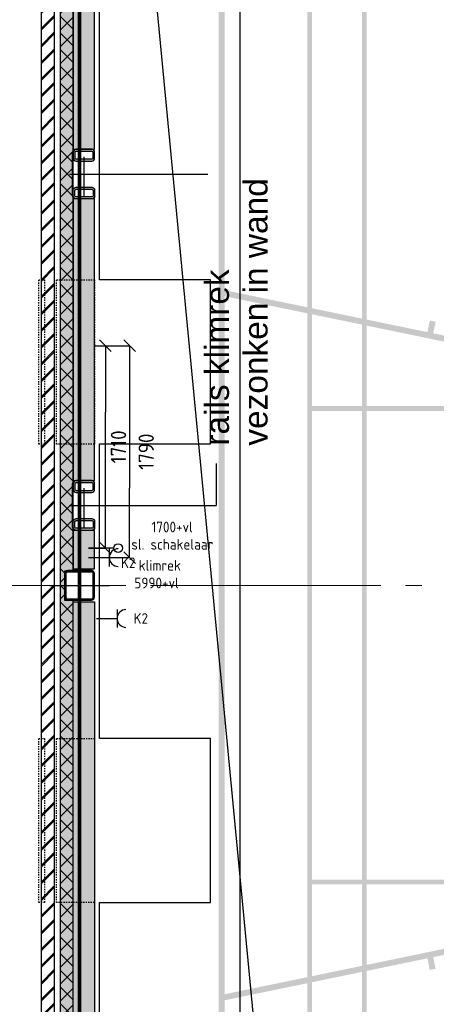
# Model space of a CAD drawing. Header units: millimetres. Extents: x -38031 to 123247, y -16330 to 129979.
# Tile 59 of 235: x -31606 to -28086, y 47416 to 55735. Entities that reach past the tile are written whole.
import ezdxf
from ezdxf.enums import TextEntityAlignment as Align

# ---------------------------------------------------------------- set-up
doc = ezdxf.new("R2010")
doc.units = ezdxf.units.MM
doc.header["$LTSCALE"] = 50
for name, pattern in [('HIDDEN', [9.525, 6.35, -3.175]), ('HIDDEN2', [4.7625, 3.175, -1.5875]), ('STYLE_01', [0.41664, 0.20828, -0.20836]), ('STYLE_11', [5, 3.888855, -0.416718, 0.277786, -0.416641])]:
    doc.linetypes.add(name, pattern=pattern)
for name, color, linetype in [('AL$1A---_ALGEMEEN', 8, 'Continuous'), ('AM$1A---_ARCERING', 8, 'Continuous'), ('AT$1A---_TEKST100', 8, 'Continuous'), ('BOUWKUNDIG', 8, 'Continuous'), ('brandscheiding', 5, 'HIDDEN'), ('EL6121--', 3, 'Continuous'), ('EL6222--', 3, 'Continuous'), ('EL6441--', 3, 'Continuous'), ('lengte voedingskabels', 3, 'Continuous')]:
    doc.layers.add(name, color=color, linetype=linetype)
doc.layers.add('stramien', color=1, linetype='STYLE_11', lineweight=15)
doc.styles.add('Arial', font='ARIAL.TTF')
doc.styles.add('BURO-018', font='iso.shx', dxfattribs={"height": 90})
doc.styles.get("Standard").update_dxf_attribs({"font": 'iso.shx'})
doc.dimstyles.new('STABICAD', dxfattribs={"dimscale": 100, "dimtxt": 1.3, "dimasz": 1, "dimexe": 0, "dimexo": 0, "dimgap": 1.5, "dimtad": 0, "dimdec": 0, "dimrnd": 10, "dimzin": 0, "dimdsep": 46, "dimtxsty": 'Standard', "dimblk1": 'OBLIQUE', "dimblk2": 'OBLIQUE', "dimsah": 1, "dimcen": -3, "dimclrd": 1, "dimclre": 1, "dimclrt": 1, "dimadec": 0, "dimazin": 0, "dimtfac": 1, "dimtdec": 0, "dimtofl": 0, "dimtmove": 2, "dimatfit": 3, "dimfxl": 0, "dimtvp": 1.055556, "dimtolj": 1, "dimtzin": 0, "dimarcsym": 0})
pattern_1 = [(45, (-987936.49, -175784.82), (70.710678, -70.710678), []), (45, (-987929.42, -175791.89), (70.710678, -70.710678), [])]

# ---------------------------------------------------------------- blocks, each defined once
blk = doc.blocks.new('111304')
at = {"color": 0, "linetype": 'Continuous'}
for p, q in [((-1.5, 4.5), (1.5, 4.5)), ((0, 1), (0, 4.5))]:
    blk.add_line(p, q, dxfattribs=at)
blk.add_arc((0, 6), 1.5, 180, 0, dxfattribs=at)
at = {"color": 0, "linetype": 'Continuous', "style": 'BURO-018'}
for tag, p in [('E_GKAST', (0, 11.5)), ('E_GROEP', (0, 8.5)), ('E_SGROEP', (4.5, 8.5))]:
    blk.add_attdef(tag, text='', height=1.8, dxfattribs=at).set_placement(p, align=Align.MIDDLE)
at = {"color": 0, "linetype": 'Continuous', "style": 'BURO-018', "flags": 1}
for tag, p in [('E_VERMCODE', (13, 8.5)), ('E_MATCODE', (0, 0))]:
    blk.add_attdef(tag, text='', height=1.8, dxfattribs=at).set_placement(p, align=Align.MIDDLE)
blk = doc.blocks.new('_Oblique')
at = {"color": 0, "linetype": 'ByBlock', "lineweight": -2}
blk.add_line((-0.5, -0.5), (0.5, 0.5), dxfattribs=at)
blk = doc.blocks.new('*D84')
at = {"layer": 'EL6222--', "color": 1, "lineweight": -2}
for p, q in [((-30973.8, 52979.9), (-30882, 52979.9)), ((-30882, 52979.9), (-30882, 52419.3)), ((-30882, 51269.9), (-30882, 51831.5)), ((-31023.8, 51269.9), (-30882, 51269.9))]:
    blk.add_line(p, q, dxfattribs=at)
at = {"layer": 'EL6222--', "color": 1, "lineweight": -2, "xscale": 100, "yscale": 100, "zscale": 100}
for p, rotation in [((-30882, 52979.9), 90), ((-30882, 51269.9), 270)]:
    blk.add_blockref('_Oblique', p, dxfattribs=dict(at, rotation=rotation))
at = {"layer": 'EL6222--', "color": 1, "insert": (-30770.9, 52125.4), "char_height": 130, "attachment_point": 5, "rotation": 90}
blk.add_mtext('\\A1;1710', dxfattribs=at)
blk = doc.blocks.new('*D85')
at = {"layer": 'EL6222--', "color": 1, "lineweight": -2}
for p, q in [((-30973.8, 52979.9), (-30677.3, 52979.9)), ((-30677.3, 52979.9), (-30677.3, 52392.7)), ((-30677.3, 51189.9), (-30677.3, 51777)), ((-31023.8, 51189.9), (-30677.3, 51189.9))]:
    blk.add_line(p, q, dxfattribs=at)
at = {"layer": 'EL6222--', "color": 1, "lineweight": -2, "xscale": 100, "yscale": 100, "zscale": 100}
for p, rotation in [((-30677.3, 52979.9), 90), ((-30677.3, 51189.9), 270)]:
    blk.add_blockref('_Oblique', p, dxfattribs=dict(at, rotation=rotation))
at = {"layer": 'EL6222--', "color": 1, "insert": (-30537, 52084.9), "char_height": 130, "attachment_point": 5, "rotation": 90}
blk.add_mtext('\\A1;1790', dxfattribs=at)
blk = doc.blocks.new('E00139')
at = {"color": 0, "linetype": 'Continuous'}
blk.add_line((0, 5.25), (0, 1), dxfattribs=at)
blk.add_circle((0, 6), 0.75, dxfattribs=at)
at = {"color": 7, "style": 'BURO-018'}
for tag, p in [('E_COMMENT1', (0, 12)), ('E_DCOM1', (0, 9))]:
    blk.add_attdef(tag, text='', height=1.8, dxfattribs=at).set_placement(p, align=Align.MIDDLE)
at = {"color": 0, "style": 'BURO-018'}
blk.add_attdef('E_TEXT1', text='', height=1.8, dxfattribs=at).set_placement((2.5, 6), align=Align.MIDDLE)
at = {"color": 0, "linetype": 'Continuous', "style": 'BURO-018', "flags": 1}
blk.add_attdef('E_MATCODE', text='', height=1.8, dxfattribs=at).set_placement((0, 0), align=Align.MIDDLE)
blk = doc.blocks.new('Group-17')
at = {"layer": 'AM$1A---_ARCERING', "linetype": 'Continuous', "lineweight": 0}
h = blk.add_hatch(color=256, dxfattribs=at)
h.paths.add_polyline_path([(-73261, 14824.5), (-86286, 14824.5), (-86286, 28924.5), (-73261, 28924.5), (-73261, 29074.5), (-73211, 29074.5), (-73211, 28924.5), (-60186, 28924.5), (-60186, 14824.5), (-73211, 14824.5), (-73211, 14674.5), (-73261, 14674.5)])
h.paths.add_polyline_path([(-73261, 20074.7), (-73261, 23674.3), (-73261, 28874.5), (-86236, 28874.5), (-86236, 28124.5), (-86236, 15624.5), (-86236, 14874.5), (-73261, 14874.5)])
h.paths.add_polyline_path([(-60236, 14874.5), (-60236, 28874.5), (-73211, 28874.5), (-73211, 14874.5)])
h = blk.add_hatch(color=256, dxfattribs=at)
h.paths.add_polyline_path([(-85536, 28574.5), (-79436, 28574.5), (-79436, 15174.5), (-85536, 15174.5)])
h.paths.add_polyline_path([(-85076, 15934.5), (-85496, 15934.5), (-85496, 15214.5), (-85076, 15214.5)])
h.paths.add_polyline_path([(-85036, 15214.5), (-82506, 15214.5), (-82506, 15934.5), (-85036, 15934.5)])
h.paths.add_polyline_path([(-79936, 15934.5), (-82466, 15934.5), (-82466, 15214.5), (-79936, 15214.5)])
h.paths.add_polyline_path([(-79896, 15214.5), (-79476, 15214.5), (-79476, 15934.5), (-79896, 15934.5)])
h.paths.add_polyline_path([(-79476, 15974.5), (-79476, 19854.5), (-79896, 19854.5), (-79896, 15974.5)])
h.paths.add_polyline_path([(-79936, 15974.5), (-79936, 19854.5), (-82466, 19854.5), (-82466, 15974.5)])
h.paths.add_polyline_path([(-85036, 19854.5), (-85036, 15974.5), (-82506, 15974.5), (-82506, 19854.5)])
h.paths.add_polyline_path([(-85496, 19854.5), (-85496, 15974.5), (-85076, 15974.5), (-85076, 19854.5)])
h.paths.add_polyline_path([(-85076, 23854.5), (-85496, 23854.5), (-85496, 19894.5), (-85076, 19894.5)])
h.paths.add_polyline_path([(-85036, 19894.5), (-79936, 19894.5), (-79936, 23854.5), (-85036, 23854.5)])
h.paths.add_polyline_path([(-79896, 23854.5), (-79896, 19894.5), (-79476, 19894.5), (-79476, 23854.5)])
h.paths.add_polyline_path([(-79476, 27774.5), (-79896, 27774.5), (-79896, 23894.5), (-79476, 23894.5)])
h.paths.add_polyline_path([(-79936, 23894.5), (-79936, 27774.5), (-82466, 27774.5), (-82466, 23894.5)])
h.paths.add_polyline_path([(-85036, 23894.5), (-82506, 23894.5), (-82506, 27774.5), (-85036, 27774.5)])
h.paths.add_polyline_path([(-85076, 23894.5), (-85076, 27774.5), (-85496, 27774.5), (-85496, 23894.5)])
h.paths.add_polyline_path([(-85076, 27814.5), (-85076, 28534.5), (-85496, 28534.5), (-85496, 27814.5)])
h.paths.add_polyline_path([(-85036, 28534.5), (-85036, 27814.5), (-82506, 27814.5), (-82506, 28534.5)])
h.paths.add_polyline_path([(-82466, 27814.5), (-79936, 27814.5), (-79936, 28534.5), (-82466, 28534.5)])
h.paths.add_polyline_path([(-79476, 27814.5), (-79476, 28534.5), (-79896, 28534.5), (-79896, 27814.5)])
h = blk.add_hatch(color=256, dxfattribs=at)
edge = h.paths.add_edge_path()
edge.add_line((-86236, 15674.5), (-86236, 15624.5))
edge.add_line((-86236, 15624.5), (-84661, 15624.5))
edge.add_arc((-84661, 21874.5), 6250, 270, 360)
edge.add_arc((-84661, 21874.5), 6250, 0, 90)
edge.add_line((-84661, 28124.5), (-86236, 28124.5))
edge.add_line((-86236, 28124.5), (-86236, 28074.5))
edge.add_line((-86236, 28074.5), (-84661.3, 28074.5))
edge.add_arc((-84661.1, 21876.3), 6198.2, 1.38967, 90.00211, ccw=False)
edge.add_line((-78464.7, 22026.6), (-78461, 21874.5))
edge.add_line((-78461, 21874.5), (-78464.7, 21722.4))
edge.add_arc((-84661.1, 21872.7), 6198.2, 269.99789, 358.61033, ccw=False)
edge.add_line((-84661.3, 15674.5), (-86236, 15674.5))
h = blk.add_hatch(color=256, dxfattribs=at)
edge = h.paths.add_edge_path()
edge.add_line((-86236, 18925.6), (-86236, 18874.5))
edge.add_line((-86236, 18874.5), (-84522.3, 19229.1))
edge.add_line((-84522.3, 19229.1), (-84502, 19131.2))
edge.add_line((-84502, 19131.2), (-84453.1, 19141.3))
edge.add_line((-84453.1, 19141.3), (-84473.3, 19239.2))
edge.add_line((-84473.3, 19239.2), (-83641, 19411.5))
edge.add_line((-83641, 19411.5), (-83620.7, 19313.6))
edge.add_line((-83620.7, 19313.6), (-83229, 19394.6))
edge.add_line((-83229, 19394.6), (-83249.3, 19492.5))
edge.add_line((-83249.3, 19492.5), (-82416.9, 19664.8))
edge.add_line((-82416.9, 19664.8), (-82396.6, 19566.8))
edge.add_line((-82396.6, 19566.8), (-82347.7, 19577))
edge.add_line((-82347.7, 19577), (-82367.9, 19674.9))
edge.add_line((-82367.9, 19674.9), (-81535.6, 19847.1))
edge.add_line((-81535.6, 19847.1), (-81515.3, 19749.2))
edge.add_line((-81515.3, 19749.2), (-81466.4, 19759.3))
edge.add_line((-81466.4, 19759.3), (-81486.6, 19857.3))
edge.add_line((-81486.6, 19857.3), (-80436, 20074.7))
edge.add_arc((-80436, 21849.7), 1775, 270, 360)
edge.add_line((-78661, 21849.7), (-78661, 21874.5))
edge.add_line((-78661, 21874.5), (-78661, 21899.3))
edge.add_arc((-80436, 21899.3), 1775, 0, 90)
edge.add_line((-80436, 23674.3), (-81486.6, 23891.7))
edge.add_line((-81486.6, 23891.7), (-81466.4, 23989.7))
edge.add_line((-81466.4, 23989.7), (-81515.3, 23999.8))
edge.add_line((-81515.3, 23999.8), (-81535.6, 23901.9))
edge.add_line((-81535.6, 23901.9), (-82367.9, 24074.1))
edge.add_line((-82367.9, 24074.1), (-82347.7, 24172))
edge.add_line((-82347.7, 24172), (-82396.6, 24182.2))
edge.add_line((-82396.6, 24182.2), (-82416.9, 24084.2))
edge.add_line((-82416.9, 24084.2), (-83249.3, 24256.5))
edge.add_line((-83249.3, 24256.5), (-83229, 24354.4))
edge.add_line((-83229, 24354.4), (-83620.7, 24435.4))
edge.add_line((-83620.7, 24435.4), (-83641, 24337.5))
edge.add_line((-83641, 24337.5), (-84473.3, 24509.8))
edge.add_line((-84473.3, 24509.8), (-84453.1, 24607.7))
edge.add_line((-84453.1, 24607.7), (-84502, 24617.8))
edge.add_line((-84502, 24617.8), (-84522.3, 24519.9))
edge.add_line((-84522.3, 24519.9), (-86236, 24874.5))
edge.add_line((-86236, 24874.5), (-86236, 24823.4))
edge.add_line((-86236, 24823.4), (-80486, 23633.6))
edge.add_line((-80486, 23633.6), (-80486, 21874.5))
edge.add_line((-80486, 21874.5), (-80486, 20115.4))
edge.add_line((-80486, 20115.4), (-86236, 18925.6))
edge = h.paths.add_edge_path()
edge.add_arc((-80436, 21849.7), 1725, 270, 360, ccw=False)
edge.add_line((-80436, 20124.7), (-80436, 20124.7))
edge.add_line((-80436, 20124.7), (-80436, 21874.5))
edge.add_line((-80436, 21874.5), (-80436, 23624.3))
edge.add_line((-80436, 23624.3), (-80436, 23624.3))
edge.add_arc((-80436, 21899.3), 1725, 0, 90, ccw=False)
edge.add_line((-78711, 21899.3), (-78711, 21874.5))
edge.add_line((-78711, 21874.5), (-78711, 21849.7))
blk = doc.blocks.new('Group-18')
at = {"layer": 'AL$1A---_ALGEMEEN', "color": 0}
blk.add_lwpolyline([(-87292, 15950.6), (-86356, 15950.6), (-86356, 17337.6), (-87292, 17337.6), (-87292, 19700.6), (-86356, 19700.6), (-86356, 21087.6), (-87292, 21087.6), (-87292, 23575.6), (-86356, 23575.6), (-86356, 24962.6), (-87292, 24962.6), (-87292, 27325.6), (-86356, 27325.6), (-86356, 28712.6), (-87292, 28712.6), (-87292, 29825), (-59221, 29825), (-59221, 14675), (-87292, 14675)], close=True, dxfattribs=at)
blk = doc.blocks.new('Group-57')
at = {"layer": 'AM$1A---_ARCERING', "linetype": 'Continuous', "lineweight": 0}
h = blk.add_hatch(color=256, dxfattribs=at)
h.paths.add_polyline_path([(-73261, 14824.5), (-86286, 14824.5), (-86286, 28924.5), (-73261, 28924.5), (-73261, 29074.5), (-73211, 29074.5), (-73211, 28924.5), (-60186, 28924.5), (-60186, 14824.5), (-73211, 14824.5), (-73211, 14674.5), (-73261, 14674.5)])
h.paths.add_polyline_path([(-73261, 20074.7), (-73261, 23674.3), (-73261, 28874.5), (-86236, 28874.5), (-86236, 28124.5), (-86236, 15624.5), (-86236, 14874.5), (-73261, 14874.5)])
h.paths.add_polyline_path([(-60236, 14874.5), (-60236, 28874.5), (-73211, 28874.5), (-73211, 14874.5)])
h = blk.add_hatch(color=256, dxfattribs=at)
h.paths.add_polyline_path([(-85536, 28574.5), (-79436, 28574.5), (-79436, 15174.5), (-85536, 15174.5)])
h.paths.add_polyline_path([(-85076, 15934.5), (-85496, 15934.5), (-85496, 15214.5), (-85076, 15214.5)])
h.paths.add_polyline_path([(-85036, 15214.5), (-82506, 15214.5), (-82506, 15934.5), (-85036, 15934.5)])
h.paths.add_polyline_path([(-79936, 15934.5), (-82466, 15934.5), (-82466, 15214.5), (-79936, 15214.5)])
h.paths.add_polyline_path([(-79896, 15214.5), (-79476, 15214.5), (-79476, 15934.5), (-79896, 15934.5)])
h.paths.add_polyline_path([(-79476, 15974.5), (-79476, 19854.5), (-79896, 19854.5), (-79896, 15974.5)])
h.paths.add_polyline_path([(-79936, 15974.5), (-79936, 19854.5), (-82466, 19854.5), (-82466, 15974.5)])
h.paths.add_polyline_path([(-85036, 19854.5), (-85036, 15974.5), (-82506, 15974.5), (-82506, 19854.5)])
h.paths.add_polyline_path([(-85496, 19854.5), (-85496, 15974.5), (-85076, 15974.5), (-85076, 19854.5)])
h.paths.add_polyline_path([(-85076, 23854.5), (-85496, 23854.5), (-85496, 19894.5), (-85076, 19894.5)])
h.paths.add_polyline_path([(-85036, 19894.5), (-79936, 19894.5), (-79936, 23854.5), (-85036, 23854.5)])
h.paths.add_polyline_path([(-79896, 23854.5), (-79896, 19894.5), (-79476, 19894.5), (-79476, 23854.5)])
h.paths.add_polyline_path([(-79476, 27774.5), (-79896, 27774.5), (-79896, 23894.5), (-79476, 23894.5)])
h.paths.add_polyline_path([(-79936, 23894.5), (-79936, 27774.5), (-82466, 27774.5), (-82466, 23894.5)])
h.paths.add_polyline_path([(-85036, 23894.5), (-82506, 23894.5), (-82506, 27774.5), (-85036, 27774.5)])
h.paths.add_polyline_path([(-85076, 23894.5), (-85076, 27774.5), (-85496, 27774.5), (-85496, 23894.5)])
h.paths.add_polyline_path([(-85076, 27814.5), (-85076, 28534.5), (-85496, 28534.5), (-85496, 27814.5)])
h.paths.add_polyline_path([(-85036, 28534.5), (-85036, 27814.5), (-82506, 27814.5), (-82506, 28534.5)])
h.paths.add_polyline_path([(-82466, 27814.5), (-79936, 27814.5), (-79936, 28534.5), (-82466, 28534.5)])
h.paths.add_polyline_path([(-79476, 27814.5), (-79476, 28534.5), (-79896, 28534.5), (-79896, 27814.5)])
h = blk.add_hatch(color=256, dxfattribs=at)
edge = h.paths.add_edge_path()
edge.add_line((-86236, 15674.5), (-86236, 15624.5))
edge.add_line((-86236, 15624.5), (-84661, 15624.5))
edge.add_arc((-84661, 21874.5), 6250, 270, 360)
edge.add_arc((-84661, 21874.5), 6250, 0, 90)
edge.add_line((-84661, 28124.5), (-86236, 28124.5))
edge.add_line((-86236, 28124.5), (-86236, 28074.5))
edge.add_line((-86236, 28074.5), (-84661.3, 28074.5))
edge.add_arc((-84661.1, 21876.3), 6198.2, 1.38967, 90.00211, ccw=False)
edge.add_line((-78464.7, 22026.6), (-78461, 21874.5))
edge.add_line((-78461, 21874.5), (-78464.7, 21722.4))
edge.add_arc((-84661.1, 21872.7), 6198.2, 269.99789, 358.61033, ccw=False)
edge.add_line((-84661.3, 15674.5), (-86236, 15674.5))
h = blk.add_hatch(color=256, dxfattribs=at)
edge = h.paths.add_edge_path()
edge.add_line((-86236, 18925.6), (-86236, 18874.5))
edge.add_line((-86236, 18874.5), (-84522.3, 19229.1))
edge.add_line((-84522.3, 19229.1), (-84502, 19131.2))
edge.add_line((-84502, 19131.2), (-84453.1, 19141.3))
edge.add_line((-84453.1, 19141.3), (-84473.3, 19239.2))
edge.add_line((-84473.3, 19239.2), (-83641, 19411.5))
edge.add_line((-83641, 19411.5), (-83620.7, 19313.6))
edge.add_line((-83620.7, 19313.6), (-83229, 19394.6))
edge.add_line((-83229, 19394.6), (-83249.3, 19492.5))
edge.add_line((-83249.3, 19492.5), (-82416.9, 19664.8))
edge.add_line((-82416.9, 19664.8), (-82396.6, 19566.8))
edge.add_line((-82396.6, 19566.8), (-82347.7, 19577))
edge.add_line((-82347.7, 19577), (-82367.9, 19674.9))
edge.add_line((-82367.9, 19674.9), (-81535.6, 19847.1))
edge.add_line((-81535.6, 19847.1), (-81515.3, 19749.2))
edge.add_line((-81515.3, 19749.2), (-81466.4, 19759.3))
edge.add_line((-81466.4, 19759.3), (-81486.6, 19857.3))
edge.add_line((-81486.6, 19857.3), (-80436, 20074.7))
edge.add_arc((-80436, 21849.7), 1775, 270, 360)
edge.add_line((-78661, 21849.7), (-78661, 21874.5))
edge.add_line((-78661, 21874.5), (-78661, 21899.3))
edge.add_arc((-80436, 21899.3), 1775, 0, 90)
edge.add_line((-80436, 23674.3), (-81486.6, 23891.7))
edge.add_line((-81486.6, 23891.7), (-81466.4, 23989.7))
edge.add_line((-81466.4, 23989.7), (-81515.3, 23999.8))
edge.add_line((-81515.3, 23999.8), (-81535.6, 23901.9))
edge.add_line((-81535.6, 23901.9), (-82367.9, 24074.1))
edge.add_line((-82367.9, 24074.1), (-82347.7, 24172))
edge.add_line((-82347.7, 24172), (-82396.6, 24182.2))
edge.add_line((-82396.6, 24182.2), (-82416.9, 24084.2))
edge.add_line((-82416.9, 24084.2), (-83249.3, 24256.5))
edge.add_line((-83249.3, 24256.5), (-83229, 24354.4))
edge.add_line((-83229, 24354.4), (-83620.7, 24435.4))
edge.add_line((-83620.7, 24435.4), (-83641, 24337.5))
edge.add_line((-83641, 24337.5), (-84473.3, 24509.8))
edge.add_line((-84473.3, 24509.8), (-84453.1, 24607.7))
edge.add_line((-84453.1, 24607.7), (-84502, 24617.8))
edge.add_line((-84502, 24617.8), (-84522.3, 24519.9))
edge.add_line((-84522.3, 24519.9), (-86236, 24874.5))
edge.add_line((-86236, 24874.5), (-86236, 24823.4))
edge.add_line((-86236, 24823.4), (-80486, 23633.6))
edge.add_line((-80486, 23633.6), (-80486, 21874.5))
edge.add_line((-80486, 21874.5), (-80486, 20115.4))
edge.add_line((-80486, 20115.4), (-86236, 18925.6))
edge = h.paths.add_edge_path()
edge.add_arc((-80436, 21849.7), 1725, 270, 360, ccw=False)
edge.add_line((-80436, 20124.7), (-80436, 20124.7))
edge.add_line((-80436, 20124.7), (-80436, 21874.5))
edge.add_line((-80436, 21874.5), (-80436, 23624.3))
edge.add_line((-80436, 23624.3), (-80436, 23624.3))
edge.add_arc((-80436, 21899.3), 1725, 0, 90, ccw=False)
edge.add_line((-78711, 21899.3), (-78711, 21874.5))
edge.add_line((-78711, 21874.5), (-78711, 21849.7))
blk = doc.blocks.new('Group-114')
at = {"layer": 'AL$1A---_ALGEMEEN', "color": 0}
for p, q in [((-87296, 25855.1), (-86376, 25855.1)), ((-86306, 23410.6), (-86306, 23055.1)), ((-87296, 23055.1), (-86306, 23055.1))]:
    blk.add_line(p, q, dxfattribs=at)
at = {"layer": 'AT$1A---_TEKST100', "insert": (-86401.2, 23560.9), "char_height": 202.033, "width": 2740, "attachment_point": 1, "rotation": 90, "line_spacing_factor": 0.967741, "style": 'Arial'}
blk.add_mtext('{\\C256;\\lrails klimrek vezonken in wand}', dxfattribs=at)
blk = doc.blocks.new('st.k-70x180+1pl')
at = {"layer": 'AM$1A---_ARCERING', "linetype": 'Continuous', "lineweight": 0}
blk.add_hatch(color=256, dxfattribs=at).paths.add_polyline_path([(-100, -247), (-90, -247), (-90, 123), (-100, 123)])
h = blk.add_hatch(color=256, dxfattribs=at)
edge = h.paths.add_edge_path()
edge.add_line((-65, 48.1), (65, 48.1))
edge.add_arc((65, 73.1), 25, 270, 360)
edge.add_line((90, 73.1), (90, 83.8))
edge.add_line((90, 83.8), (90, 112.4))
edge.add_line((90, 112.4), (90, 123.1))
edge.add_arc((65, 123.1), 25, 0, 90)
edge.add_line((65, 148.1), (-65, 148.1))
edge.add_arc((-65, 123.1), 25, 90, 180)
edge.add_line((-90, 123.1), (-90, 112.4))
edge.add_line((-90, 112.4), (-90, 83.8))
edge.add_line((-90, 83.8), (-90, 73.1))
edge.add_arc((-65, 73.1), 25, 180, 270)
edge = h.paths.add_edge_path(flags=16)
edge.add_line((-65, 65.9), (65, 65.9))
edge.add_arc((65, 78.4), 12.5, 270, 360)
edge.add_line((77.5, 78.4), (77.5, 83.8))
edge.add_line((77.5, 83.8), (77.5, 112.4))
edge.add_line((77.5, 112.4), (77.5, 117.7))
edge.add_arc((65, 117.7), 12.5, 0, 90)
edge.add_line((65, 130.2), (-65, 130.2))
edge.add_arc((-65, 117.7), 12.5, 90, 180)
edge.add_line((-77.5, 117.7), (-77.5, 112.4))
edge.add_line((-77.5, 112.4), (-77.5, 83.8))
edge.add_line((-77.5, 83.8), (-77.5, 78.4))
edge.add_arc((-65, 78.4), 12.5, 180, 270)
h = blk.add_hatch(color=256, dxfattribs=at)
edge = h.paths.add_edge_path()
edge.add_line((-65, -172.1), (65, -172.1))
edge.add_arc((65, -197.1), 25, 0, 90, ccw=False)
edge.add_line((90, -197.1), (90, -207.8))
edge.add_line((90, -207.8), (90, -236.4))
edge.add_line((90, -236.4), (90, -247.1))
edge.add_arc((65, -247.1), 25, -90, 0, ccw=False)
edge.add_line((65, -272.1), (-65, -272.1))
edge.add_arc((-65, -247.1), 25, 180, 270, ccw=False)
edge.add_line((-90, -247.1), (-90, -236.4))
edge.add_line((-90, -236.4), (-90, -207.8))
edge.add_line((-90, -207.8), (-90, -197.1))
edge.add_arc((-65, -197.1), 25, 90, 180, ccw=False)
edge = h.paths.add_edge_path(flags=16)
edge.add_line((-65, -189.9), (65, -189.9))
edge.add_arc((65, -202.4), 12.5, 0, 90, ccw=False)
edge.add_line((77.5, -202.4), (77.5, -207.8))
edge.add_line((77.5, -207.8), (77.5, -236.4))
edge.add_line((77.5, -236.4), (77.5, -241.7))
edge.add_arc((65, -241.7), 12.5, -90, 0, ccw=False)
edge.add_line((65, -254.2), (-65, -254.2))
edge.add_arc((-65, -241.7), 12.5, 180, 270, ccw=False)
edge.add_line((-77.5, -241.7), (-77.5, -236.4))
edge.add_line((-77.5, -236.4), (-77.5, -207.8))
edge.add_line((-77.5, -207.8), (-77.5, -202.4))
edge.add_arc((-65, -202.4), 12.5, 90, 180, ccw=False)
at = {"layer": 'AL$1A---_ALGEMEEN', "color": 0}
for p, q in [((0, 85), (0, -250)), ((-123, -62), (131, -62))]:
    blk.add_line(p, q, dxfattribs=at)
blk.add_lwpolyline([(-100, -247), (-90, -247), (-90, 123), (-100, 123)], close=True, dxfattribs=at)
at = {"layer": 'AL$1A---_ALGEMEEN', "color": 0, "flags": 128}
for points in [[(-65, 48.1), (65, 48.1, 0.414214), (90, 73.1), (90, 83.8), (90, 112.4), (90, 123.1, 0.414214), (65, 148.1), (-65, 148.1, 0.414214), (-90, 123.1), (-90, 112.4), (-90, 83.8), (-90, 73.1, 0.414214), (-65, 48.1, 0.414214)], [(-65, -172.1), (65, -172.1, -0.414214), (90, -197.1), (90, -207.8), (90, -236.4), (90, -247.1, -0.414214), (65, -272.1), (-65, -272.1, -0.414214), (-90, -247.1), (-90, -236.4), (-90, -207.8), (-90, -197.1, -0.414214), (-65, -172.1, -0.414214)]]:
    blk.add_lwpolyline(points, format="xyb", dxfattribs=at)
for points in [[(-65, 65.9), (65, 65.9, 0.414214), (77.5, 78.4), (77.5, 83.8), (77.5, 112.4), (77.5, 117.7, 0.414214), (65, 130.2), (-65, 130.2, 0.414214), (-77.5, 117.7), (-77.5, 112.4), (-77.5, 83.8), (-77.5, 78.4, 0.414214)], [(-65, -189.9), (65, -189.9, -0.414214), (77.5, -202.4), (77.5, -207.8), (77.5, -236.4), (77.5, -241.7, -0.414214), (65, -254.2), (-65, -254.2, -0.414214), (-77.5, -241.7), (-77.5, -236.4), (-77.5, -207.8), (-77.5, -202.4, -0.414214)]]:
    blk.add_lwpolyline(points, format="xyb", close=True, dxfattribs=at)
blk = doc.blocks.new('Group-139')
at = {"layer": 'AL$1A---_ALGEMEEN', "color": 0, "linetype": 'STYLE_01'}
for points in [[(-693.5, 360), (693.5, 360), (693.5, 310), (-693.5, 310)], [(-693.5, 210), (693.5, 210), (693.5, -110), (-693.5, -110)]]:
    blk.add_lwpolyline(points, close=True, dxfattribs=at)
blk = doc.blocks.new('31x_alu-mk 204-gestippeld')
at = {"layer": 'AL$1A---_ALGEMEEN', "color": 0}
blk.add_blockref('Group-139', (0, 0), dxfattribs=at)
blk = doc.blocks.new('Group-140')
at = {"layer": 'AL$1A---_ALGEMEEN', "color": 0, "rotation": 90}
for p in [(-87446, 24268.164), (-87446, 20393.164)]:
    blk.add_blockref('31x_alu-mk 204-gestippeld', p, dxfattribs=at)
blk = doc.blocks.new('sk-250')
at = {"color": 0}
blk.add_wipeout([(-115, 115), (115, 115), (115, -117.9), (-115, -117.9)], dxfattribs=at).dxf.layer = 'AL$1A---_ALGEMEEN'
at = {"layer": 'AM$1A---_ARCERING', "linetype": 'Continuous', "lineweight": 0}
h = blk.add_hatch(color=256, dxfattribs=at)
edge = h.paths.add_edge_path()
edge.add_line((-100, -125), (100, -125))
edge.add_arc((100, -100), 25, 270, 360)
edge.add_line((125, -100), (125, 100))
edge.add_arc((100, 100), 25, 0, 90)
edge.add_line((100, 125), (-100, 125))
edge.add_arc((-100, 100), 25, 90, 180)
edge.add_line((-125, 100), (-125, -100))
edge.add_arc((-100, -100), 25, 180, 270)
edge = h.paths.add_edge_path(flags=16)
edge.add_line((-100, -115), (100, -115))
edge.add_arc((100, -100), 15, 270, 360)
edge.add_line((115, -100), (115, 100))
edge.add_arc((100, 100), 15, 0, 90)
edge.add_line((100, 115), (-100, 115))
edge.add_arc((-100, 100), 15, 90, 180)
edge.add_line((-115, 100), (-115, -100))
edge.add_arc((-100, -100), 15, 180, 270)
at = {"layer": 'AL$1A---_ALGEMEEN', "color": 0}
for p, q in [((0, 250), (0, -250)), ((-250, 0), (250, 0))]:
    blk.add_line(p, q, dxfattribs=at)
at = {"layer": 'AL$1A---_ALGEMEEN', "color": 0, "flags": 128}
blk.add_lwpolyline([(-100, -125), (100, -125, 0.414214), (125, -100), (125, 100, 0.414214), (100, 125), (-100, 125, 0.414214), (-125, 100), (-125, -100, 0.414214), (-100, -125, 0.414214)], format="xyb", dxfattribs=at)
at = {"layer": 'AL$1A---_ALGEMEEN', "color": 0}
blk.add_lwpolyline([(-115, 115), (115, 115), (115, -117.9), (-115, -117.9)], close=True, dxfattribs=at)
at = {"layer": 'AL$1A---_ALGEMEEN', "color": 0, "flags": 128}
blk.add_lwpolyline([(-100, -115), (100, -115, 0.414214), (115, -100), (115, 100, 0.414214), (100, 115), (-100, 115, 0.414214), (-115, 100), (-115, -100, 0.414214)], format="xyb", close=True, dxfattribs=at)
blk = doc.blocks.new('Group-170')
at = {"layer": 'AL$1A---_ALGEMEEN', "color": 0, "rotation": 90}
for p in [(-87446, 24268.164), (-87446, 20393.164)]:
    blk.add_blockref('31x_alu-mk 204-gestippeld', p, dxfattribs=at)
blk = doc.blocks.new('Group-178')
at = {"layer": 'AM$1A---_ARCERING', "linetype": 'Continuous', "lineweight": 0}
for points in [[(-87514.8, 29860), (-87514.8, 26065), (-87334.8, 26065), (-87334.8, 29860)], [(-87334.8, 23265.1), (-87334.8, 25644.9), (-87514.8, 25644.9), (-87514.8, 23265.1)], [(-87334.8, 22520), (-87334.8, 22844.9), (-87514.8, 22844.9), (-87514.8, 22520)], [(-87334.8, 22240), (-87334.8, 14910), (-87514.8, 14910), (-87514.8, 22240)]]:
    blk.add_hatch(color=256, dxfattribs=at).paths.add_polyline_path(points)
at = {"layer": 'AL$1A---_ALGEMEEN', "color": 0}
for points in [[(-87514.8, 29860), (-87514.8, 26065), (-87334.8, 26065), (-87334.8, 29860)], [(-87334.8, 23265.1), (-87334.8, 25644.9), (-87514.8, 25644.9), (-87514.8, 23265.1)], [(-87334.8, 22520), (-87334.8, 22844.9), (-87514.8, 22844.9), (-87514.8, 22520)], [(-87334.8, 22240), (-87334.8, 14910), (-87514.8, 14910), (-87514.8, 22240)]]:
    blk.add_lwpolyline(points, close=True, dxfattribs=at)
blk = doc.blocks.new('200254 W 210 11-06-2007')
at = {"layer": 'AM$1A---_ARCERING', "linetype": 'Continuous', "lineweight": 5}
h = blk.add_hatch(dxfattribs=at)
h.set_pattern_fill('BAKSTEEN', color=256, scale=50, style=0, pattern_type=2)
h.set_pattern_definition(pattern_1)
h.paths.add_polyline_path([(-67511, 4976.9), (-67511, 33652.5), (-67511, 33799.5), (-67511, 33912.4), (-67624, 33912.4), (-67624, 4976.9)])
at = {"layer": 'AM$1A---_ARCERING', "linetype": 'Continuous', "lineweight": 0}
blk.add_hatch(color=256, dxfattribs=at).paths.add_polyline_path([(-66153.2, 33590.9), (-66153.2, 33751.4), (-67463.2, 33751.4), (-67463.2, 5138.4), (-67463.2, 5051.4), (-67303.2, 5051.4), (-67303.2, 4920.9), (-67272.9, 4920.9), (-67273.2, 5151.9), (-67423.2, 5151.9), (-67423.2, 5291.9), (-67353.2, 5291.9), (-67353.2, 10601.1), (-67423.2, 10601.1), (-67423.2, 10851.1), (-67353.2, 10851.1), (-67353.2, 18221), (-67423.2, 18221), (-67423.2, 18471), (-67353.2, 18471), (-67353.2, 25841), (-67423.2, 25841), (-67423.2, 26091), (-67353.2, 26091), (-67353.2, 33460.9), (-67423.2, 33460.9), (-67423.2, 33710.9), (-67173.2, 33710.9), (-67173.2, 33641.4), (-66377.7, 33641.4), (-66377.7, 33711.4), (-66237.7, 33711.4), (-66237.7, 33560.9), (-66010.2, 33560.9), (-66010.2, 33590.9)])
at = {"layer": 'AM$1A---_ARCERING', "linetype": 'Continuous', "lineweight": 5}
h = blk.add_hatch(dxfattribs=at)
h.set_pattern_fill('ISOLATIE', color=256, scale=50, style=0, pattern_type=2)
h.set_pattern_definition([(135, (-987936.49, -175784.82), (70.710678, 70.710678), []), (45, (-987637.15, -176084.16), (70.710678, -70.710678), [])])
h.paths.add_polyline_path([(-66153.2, 33590.9), (-66153.2, 33751.4), (-67463.2, 33751.4), (-67463.2, 5138.4), (-67463.2, 5051.4), (-67303.2, 5051.4), (-67303.2, 4920.9), (-67272.9, 4920.9), (-67273.2, 5151.9), (-67423.2, 5151.9), (-67423.2, 5291.9), (-67353.2, 5291.9), (-67353.2, 10601.1), (-67423.2, 10601.1), (-67423.2, 10851.1), (-67353.2, 10851.1), (-67353.2, 18221), (-67423.2, 18221), (-67423.2, 18471), (-67353.2, 18471), (-67353.2, 25841), (-67423.2, 25841), (-67423.2, 26091), (-67353.2, 26091), (-67353.2, 33460.9), (-67423.2, 33460.9), (-67423.2, 33710.9), (-67173.2, 33710.9), (-67173.2, 33641.4), (-66377.7, 33641.4), (-66377.7, 33711.4), (-66237.7, 33711.4), (-66237.7, 33560.9), (-66010.2, 33560.9), (-66010.2, 33590.9)])
at = {"layer": 'AL$1A---_ALGEMEEN'}
blk.add_lwpolyline([(-67511, 4976.9), (-67511, 33652.5), (-67511, 33799.5), (-67511, 33912.4), (-67624, 33912.4), (-67624, 4976.9)], close=True, dxfattribs=at)
blk.add_lwpolyline([(-67353.2, 10851.1), (-67353.2, 18221), (-67423.2, 18221), (-67423.2, 18471), (-67353.2, 18471), (-67353.2, 25841), (-67423.2, 25841), (-67423.2, 26091), (-67353.2, 26091), (-67353.2, 33460.9), (-67423.2, 33460.9), (-67423.2, 33710.9), (-67173.2, 33710.9), (-67173.2, 33641.4), (-66377.7, 33641.4), (-66377.7, 33711.4), (-66237.7, 33711.4), (-66237.7, 33560.9), (-66010.2, 33560.9), (-66010.2, 33590.9), (-66153.2, 33590.9), (-66153.2, 33751.4), (-67463.2, 33751.4), (-67463.2, 5138.4)], dxfattribs=at)
for name, p in [('Group-18', (20162, 3587.4)), ('Group-17', (20162, 3587.4)), ('Group-57', (20162, 3587.4)), ('Group-140', (20162, 3587.4)), ('st.k-70x180+1pl', (-67261.5, 29504.4)), ('Group-114', (20162, 3587.4)), ('st.k-70x180+1pl', (-67261.5, 26704.4))]:
    blk.add_blockref(name, p, dxfattribs=at)
at = {"layer": 'AL$1A---_ALGEMEEN', "rotation": 90}
blk.add_blockref('sk-250', (-67299, 25967.4), dxfattribs=at)
at = {"layer": 'AM$1A---_ARCERING', "linetype": 'Continuous', "lineweight": 5}
h = blk.add_hatch(dxfattribs=at)
h.set_pattern_fill('BAKSTEEN', color=256, scale=50, style=0, pattern_type=2)
h.set_pattern_definition(pattern_1)
h.paths.add_polyline_path([(-67511, 5033.9), (-67511, 33652.5), (-67511, 33799.5), (-67511, 33912.4), (-67624, 33912.4), (-67624, 5033.9)])
at = {"layer": 'AL$1A---_ALGEMEEN'}
blk.add_lwpolyline([(-67511, 5033.9), (-67511, 33652.5), (-67511, 33799.5), (-67511, 33912.4), (-67624, 33912.4), (-67624, 5033.9)], close=True, dxfattribs=at)
at = {"layer": 'stramien', "ltscale": 10}
for p, q in [((-67299, -11013.6), (-67299, 36216.4)), ((-74199, 25967.4), (-38499, 25967.4))]:
    blk.add_line(p, q, dxfattribs=at)
at = {"layer": 'AL$1A---_ALGEMEEN'}
for name in ['Group-178', 'Group-170']:
    blk.add_blockref(name, (20162, 3587.4), dxfattribs=at)

msp = doc.modelspace()

# ---------------------------------------------------------------- block references
at = {"layer": 'BOUWKUNDIG'}
msp.add_blockref('200254 W 210 11-06-2007', (36199, 24987.6), dxfattribs=at)

# ---------------------------------------------------------------- next in the draw order: linework, layer by layer
at = {"layer": 'brandscheiding', "const_width": 30}
msp.add_lwpolyline([(10177.2, 58682.4), (-31100, 58682.4), (-31100, 12977.2), (-33217.2, 12977.2), (-33217.2, -2034.8), (-4256.9, -2034.8), (-4256.9, -571.1), (10110.8, 1104.7)], dxfattribs=at)
at = {"layer": 'EL6121--', "color": 5, "linetype": 'HIDDEN2'}
msp.add_line((-31100, 12855), (-31100, 58575), dxfattribs=at)
at = {"layer": 'EL6222--', "color": 1}
for p, q in [((-30882, 51831.5), (-30882, 52419.3)), ((-30677.3, 52392.7), (-30677.3, 51777))]:
    msp.add_line(p, q, dxfattribs=at)
at = {"layer": 'lengte voedingskabels'}
msp.add_line((-29268.9, 43525.5), (-30664.8, 58154.1), dxfattribs=at)
msp.add_lwpolyline([(-29744.2, 43555.7), (-29744.2, 58546.2)], dxfattribs=at)

# ---------------------------------------------------------------- next in the draw order: block references
at = {"layer": 'EL6222--'}
ref = msp.add_blockref('111304', (-31073.8, 51189.9, 2995), dxfattribs=dict(at, xscale=50, yscale=50, zscale=50, rotation=270))
ref.add_attrib('E_GROEP', 'K2', dxfattribs={"layer": '0', "color": 1, "linetype": 'Continuous', "height": 90, "style": 'BURO-018'}).set_placement((-30688.5, 51146.2, -2995), align=Align.MIDDLE)
ref.add_attrib('E_VERMCODE', 'klimrek', dxfattribs={"layer": '0', "color": 1, "linetype": 'Continuous', "height": 90, "style": 'BURO-018'}).set_placement((-30421.7, 51124.5, -2995), align=Align.MIDDLE)
ref = msp.add_blockref('111304', (-31007.7, 50675.6, 150), dxfattribs=dict(at, xscale=50, yscale=50, zscale=50, rotation=270))
ref.add_attrib('E_GROEP', 'K2', dxfattribs={"layer": '0', "color": 1, "linetype": 'Continuous', "height": 90, "style": 'BURO-018'}).set_placement((-30582.7, 50675.6), align=Align.MIDDLE)
at = {"layer": 'EL6441--'}
ref = msp.add_blockref('E00139', (-31073.8, 51269.9, 850), dxfattribs=dict(at, xscale=50, yscale=50, zscale=50, rotation=270))
ref.add_attrib('E_TEXT1', 'sl. schakelaar', dxfattribs={"layer": '0', "color": 1, "height": 90, "style": 'BURO-018'}).set_placement((-30316.2, 51302.4, -1700), align=Align.MIDDLE)

# ---------------------------------------------------------------- next in the draw order: texts
at = {"layer": 'EL6222--', "color": 1, "style": 'BURO-018'}
for s, p in [('1700+vl', (-30492.6, 51403.6)), ('5990+vl', (-30636.6, 50930.7))]:
    msp.add_text(s, height=90, dxfattribs=at).set_placement(p)

# ---------------------------------------------------------------- next in the draw order: dimensions: what is measured, and where the dimension line sits
at = {"layer": 'EL6222--', "color": 1}
for base, p2, picture, middle in [((-30882, 51269.9), (-31023.8, 51269.9, 850), '*D84', (-30770.9, 52125.4)), ((-30677.3, 51189.9), (-31023.8, 51189.9, 2995), '*D85', (-30537, 52084.9))]:
    dim = msp.add_linear_dim(base=base, p1=(-30973.8, 52979.9), p2=p2, angle=90, dimstyle='STABICAD', dxfattribs=at)
    dim.commit()
    dim.dimension.update_dxf_attribs({"geometry": picture, "text_midpoint": middle, "dimtype": 160})

doc.saveas('drawing.dxf')
